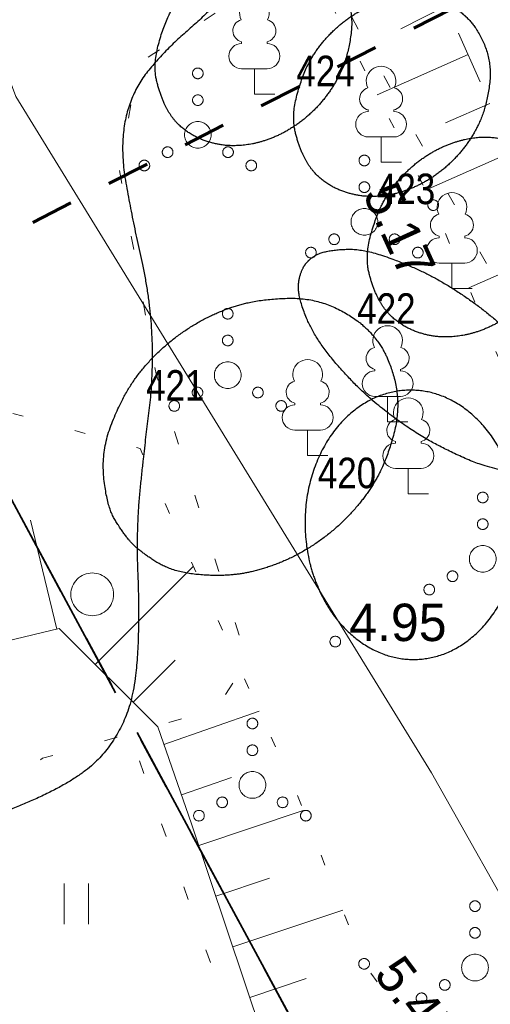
# Model space of a CAD drawing. Header units: metres. Extents: x 538891 to 1080079, y 6588829 to 13178720.
# Tile 178 of 256: x 539899 to 539907, y 6589068 to 6589086. Entities that reach past the tile are written whole.
import ezdxf

# ---------------------------------------------------------------- set-up
doc = ezdxf.new("R2010")
doc.units = ezdxf.units.M
doc.header["$LTSCALE"] = 0.4
for name, pattern in [('KATASTRIPIIR', [17.5, 10, -2.5, 2.5, -2.5]), ('KOLVIK', [3.125, 0.625, -2.5]), ('KRUUSKILL', [5, 2.5, -2.5]), ('NOLVAALL', [3, 0.5, -2.5]), ('VW-02 Medium Dashed', [4, 2, -2])]:
    doc.linetypes.add(name, pattern=pattern)
for name, color, linetype in [('DENDRO', 7, 'Continuous'), ('GEO', 7, 'Continuous'), ('KINO_ASENDIPLAAN', 7, 'Continuous')]:
    doc.layers.add(name, color=color, linetype=linetype)
doc.styles.add('Arial Narrow', font='ARIALN.TTF')
doc.styles.add('HK Explorer Book', font='txt')
doc.linetypes.add('SI_VKBL', pattern='A,0,[1,SI_VKBL.shx,S=1,R=0,X=0,Y=-1.25],-53.74875', length=53.74875)

# ---------------------------------------------------------------- blocks, each defined once
blk = doc.blocks.new('LEHTP1')
at = {"color": 252, "linetype": 'Continuous', "lineweight": 9, "true_color": 0x888888}
for p, q in [((-0.48, 1.96), (-0.48, 1.9)), ((0.48, 1.96), (0.48, 1.9)), ((0.48, 0.95), (-0.48, 0.95)), ((0, 0), (0, 0.95)), ((0.76, 0), (0, 0))]:
    blk.add_line(p, q, dxfattribs=at)
for centre, radius, start, end in [((0, 3.04), 0.554, 332.5799, 207.4201), ((-0.38, 2.375), 0.425, 105.2441, 257.079), ((0.38, 2.375), 0.425, 282.921, 74.7559), ((-0.475, 1.425), 0.475, 90, 270), ((0.475, 1.425), 0.475, 270, 90)]:
    blk.add_arc(centre, radius, start, end, dxfattribs=at)
blk = doc.blocks.new('VQSA')
at = {"color": 7, "linetype": 'Continuous', "lineweight": 9, "flags": 128}
for points in [[(0.2, 2.3), (0.199, 2.28), (0.196, 2.261), (0.191, 2.242), (0.185, 2.223), (0.176, 2.206), (0.166, 2.189), (0.155, 2.173), (0.141, 2.159), (0.127, 2.145), (0.111, 2.134), (0.094, 2.124), (0.077, 2.115), (0.058, 2.109), (0.039, 2.104), (0.02, 2.101), (0, 2.1), (-0.02, 2.101), (-0.039, 2.104), (-0.058, 2.109), (-0.077, 2.115), (-0.094, 2.124), (-0.111, 2.134), (-0.127, 2.145), (-0.141, 2.159), (-0.155, 2.173), (-0.166, 2.189), (-0.176, 2.206), (-0.185, 2.223), (-0.191, 2.242), (-0.196, 2.261), (-0.199, 2.28), (-0.2, 2.3), (-0.199, 2.32), (-0.196, 2.339), (-0.191, 2.358), (-0.185, 2.377), (-0.176, 2.394), (-0.166, 2.411), (-0.155, 2.427), (-0.141, 2.441), (-0.127, 2.455), (-0.111, 2.466), (-0.094, 2.476), (-0.077, 2.485), (-0.058, 2.491), (-0.039, 2.496), (-0.02, 2.499), (0, 2.5), (0.02, 2.499), (0.039, 2.496), (0.058, 2.491), (0.077, 2.485), (0.094, 2.476), (0.111, 2.466), (0.127, 2.455), (0.141, 2.441), (0.155, 2.427), (0.166, 2.411), (0.176, 2.394), (0.185, 2.377), (0.191, 2.358), (0.196, 2.339), (0.199, 2.32)], [(0.2, 1.3), (0.199, 1.28), (0.196, 1.261), (0.191, 1.242), (0.185, 1.223), (0.176, 1.206), (0.166, 1.189), (0.155, 1.173), (0.141, 1.159), (0.127, 1.145), (0.111, 1.134), (0.094, 1.124), (0.077, 1.115), (0.058, 1.109), (0.039, 1.104), (0.02, 1.101), (0, 1.1), (-0.02, 1.101), (-0.039, 1.104), (-0.058, 1.109), (-0.077, 1.115), (-0.094, 1.124), (-0.111, 1.134), (-0.127, 1.145), (-0.141, 1.159), (-0.155, 1.173), (-0.166, 1.189), (-0.176, 1.206), (-0.185, 1.223), (-0.191, 1.242), (-0.196, 1.261), (-0.199, 1.28), (-0.2, 1.3), (-0.199, 1.32), (-0.196, 1.339), (-0.191, 1.358), (-0.185, 1.377), (-0.176, 1.394), (-0.166, 1.411), (-0.155, 1.427), (-0.141, 1.441), (-0.127, 1.455), (-0.111, 1.466), (-0.094, 1.476), (-0.077, 1.485), (-0.058, 1.491), (-0.039, 1.496), (-0.02, 1.499), (0, 1.5), (0.02, 1.499), (0.039, 1.496), (0.058, 1.491), (0.077, 1.485), (0.094, 1.476), (0.111, 1.466), (0.127, 1.455), (0.141, 1.441), (0.155, 1.427), (0.166, 1.411), (0.176, 1.394), (0.185, 1.377), (0.191, 1.358), (0.196, 1.339), (0.199, 1.32)], [(0.5, 0), (0.498, -0.049), (0.49, -0.098), (0.478, -0.145), (0.462, -0.191), (0.441, -0.236), (0.416, -0.278), (0.387, -0.317), (0.354, -0.354), (0.317, -0.387), (0.278, -0.416), (0.236, -0.441), (0.191, -0.462), (0.145, -0.478), (0.098, -0.49), (0.049, -0.498), (0, -0.5), (-0.049, -0.498), (-0.098, -0.49), (-0.145, -0.478), (-0.191, -0.462), (-0.236, -0.441), (-0.278, -0.416), (-0.317, -0.387), (-0.354, -0.354), (-0.387, -0.317), (-0.416, -0.278), (-0.441, -0.236), (-0.462, -0.191), (-0.478, -0.145), (-0.49, -0.098), (-0.498, -0.049), (-0.5, 0), (-0.498, 0.049), (-0.49, 0.098), (-0.478, 0.145), (-0.462, 0.191), (-0.441, 0.236), (-0.416, 0.278), (-0.387, 0.317), (-0.354, 0.354), (-0.317, 0.387), (-0.278, 0.416), (-0.236, 0.441), (-0.191, 0.462), (-0.145, 0.478), (-0.098, 0.49), (-0.049, 0.498), (0, 0.5), (0.049, 0.498), (0.098, 0.49), (0.145, 0.478), (0.191, 0.462), (0.236, 0.441), (0.278, 0.416), (0.317, 0.387), (0.354, 0.354), (0.387, 0.317), (0.416, 0.278), (0.441, 0.236), (0.462, 0.191), (0.478, 0.145), (0.49, 0.098), (0.498, 0.049)], [(-0.93, -0.65), (-0.931, -0.67), (-0.934, -0.689), (-0.939, -0.708), (-0.945, -0.727), (-0.954, -0.744), (-0.964, -0.761), (-0.975, -0.777), (-0.989, -0.791), (-1.003, -0.805), (-1.019, -0.816), (-1.036, -0.826), (-1.053, -0.835), (-1.072, -0.841), (-1.091, -0.846), (-1.11, -0.849), (-1.13, -0.85), (-1.15, -0.849), (-1.169, -0.846), (-1.188, -0.841), (-1.207, -0.835), (-1.224, -0.826), (-1.241, -0.816), (-1.257, -0.805), (-1.271, -0.791), (-1.285, -0.777), (-1.296, -0.761), (-1.306, -0.744), (-1.315, -0.727), (-1.321, -0.708), (-1.326, -0.689), (-1.329, -0.67), (-1.33, -0.65), (-1.329, -0.63), (-1.326, -0.611), (-1.321, -0.592), (-1.315, -0.573), (-1.306, -0.556), (-1.296, -0.539), (-1.285, -0.523), (-1.271, -0.509), (-1.257, -0.495), (-1.241, -0.484), (-1.224, -0.474), (-1.207, -0.465), (-1.188, -0.459), (-1.169, -0.454), (-1.15, -0.451), (-1.13, -0.45), (-1.11, -0.451), (-1.091, -0.454), (-1.072, -0.459), (-1.053, -0.465), (-1.036, -0.474), (-1.019, -0.484), (-1.003, -0.495), (-0.989, -0.509), (-0.975, -0.523), (-0.964, -0.539), (-0.954, -0.556), (-0.945, -0.573), (-0.939, -0.592), (-0.934, -0.611), (-0.931, -0.63)], [(1.33, -0.65), (1.329, -0.67), (1.326, -0.689), (1.321, -0.708), (1.315, -0.727), (1.306, -0.744), (1.296, -0.761), (1.285, -0.777), (1.271, -0.791), (1.257, -0.805), (1.241, -0.816), (1.224, -0.826), (1.207, -0.835), (1.188, -0.841), (1.169, -0.846), (1.15, -0.849), (1.13, -0.85), (1.11, -0.849), (1.091, -0.846), (1.072, -0.841), (1.053, -0.835), (1.036, -0.826), (1.019, -0.816), (1.003, -0.805), (0.989, -0.791), (0.975, -0.777), (0.964, -0.761), (0.954, -0.744), (0.945, -0.727), (0.939, -0.708), (0.934, -0.689), (0.931, -0.67), (0.93, -0.65), (0.931, -0.63), (0.934, -0.611), (0.939, -0.592), (0.945, -0.573), (0.954, -0.556), (0.964, -0.539), (0.975, -0.523), (0.989, -0.509), (1.003, -0.495), (1.019, -0.484), (1.036, -0.474), (1.053, -0.465), (1.072, -0.459), (1.091, -0.454), (1.11, -0.451), (1.13, -0.45), (1.15, -0.451), (1.169, -0.454), (1.188, -0.459), (1.207, -0.465), (1.224, -0.474), (1.241, -0.484), (1.257, -0.495), (1.271, -0.509), (1.285, -0.523), (1.296, -0.539), (1.306, -0.556), (1.315, -0.573), (1.321, -0.592), (1.326, -0.611), (1.329, -0.63)], [(-1.8, -1.15), (-1.801, -1.17), (-1.804, -1.189), (-1.809, -1.208), (-1.815, -1.227), (-1.824, -1.244), (-1.834, -1.261), (-1.845, -1.277), (-1.859, -1.291), (-1.873, -1.305), (-1.889, -1.316), (-1.906, -1.326), (-1.923, -1.335), (-1.942, -1.341), (-1.961, -1.346), (-1.98, -1.349), (-2, -1.35), (-2.02, -1.349), (-2.039, -1.346), (-2.058, -1.341), (-2.077, -1.335), (-2.094, -1.326), (-2.111, -1.316), (-2.127, -1.305), (-2.141, -1.291), (-2.155, -1.277), (-2.166, -1.261), (-2.176, -1.244), (-2.185, -1.227), (-2.191, -1.208), (-2.196, -1.189), (-2.199, -1.17), (-2.2, -1.15), (-2.199, -1.13), (-2.196, -1.111), (-2.191, -1.092), (-2.185, -1.073), (-2.176, -1.056), (-2.166, -1.039), (-2.155, -1.023), (-2.141, -1.009), (-2.127, -0.995), (-2.111, -0.984), (-2.094, -0.974), (-2.077, -0.965), (-2.058, -0.959), (-2.039, -0.954), (-2.02, -0.951), (-2, -0.95), (-1.98, -0.951), (-1.961, -0.954), (-1.942, -0.959), (-1.923, -0.965), (-1.906, -0.974), (-1.889, -0.984), (-1.873, -0.995), (-1.859, -1.009), (-1.845, -1.023), (-1.834, -1.039), (-1.824, -1.056), (-1.815, -1.073), (-1.809, -1.092), (-1.804, -1.111), (-1.801, -1.13)], [(2.2, -1.15), (2.199, -1.17), (2.196, -1.189), (2.191, -1.208), (2.185, -1.227), (2.176, -1.244), (2.166, -1.261), (2.155, -1.277), (2.141, -1.291), (2.127, -1.305), (2.111, -1.316), (2.094, -1.326), (2.077, -1.335), (2.058, -1.341), (2.039, -1.346), (2.02, -1.349), (2, -1.35), (1.98, -1.349), (1.961, -1.346), (1.942, -1.341), (1.923, -1.335), (1.906, -1.326), (1.889, -1.316), (1.873, -1.305), (1.859, -1.291), (1.845, -1.277), (1.834, -1.261), (1.824, -1.244), (1.815, -1.227), (1.809, -1.208), (1.804, -1.189), (1.801, -1.17), (1.8, -1.15), (1.801, -1.13), (1.804, -1.111), (1.809, -1.092), (1.815, -1.073), (1.824, -1.056), (1.834, -1.039), (1.845, -1.023), (1.859, -1.009), (1.873, -0.995), (1.889, -0.984), (1.906, -0.974), (1.923, -0.965), (1.942, -0.959), (1.961, -0.954), (1.98, -0.951), (2, -0.95), (2.02, -0.951), (2.039, -0.954), (2.058, -0.959), (2.077, -0.965), (2.094, -0.974), (2.111, -0.984), (2.127, -0.995), (2.141, -1.009), (2.155, -1.023), (2.166, -1.039), (2.176, -1.056), (2.185, -1.073), (2.191, -1.092), (2.196, -1.111), (2.199, -1.13)]]:
    blk.add_lwpolyline(points, close=True, dxfattribs=at)
blk = doc.blocks.new('METS')
at = {"color": 7, "linetype": 'Continuous', "lineweight": 9, "flags": 128}
blk.add_lwpolyline([(0.8, 0), (0.796, -0.078), (0.785, -0.156), (0.766, -0.232), (0.739, -0.306), (0.706, -0.377), (0.665, -0.444), (0.618, -0.508), (0.566, -0.566), (0.508, -0.618), (0.444, -0.665), (0.377, -0.706), (0.306, -0.739), (0.232, -0.766), (0.156, -0.785), (0.078, -0.796), (0, -0.8), (-0.078, -0.796), (-0.156, -0.785), (-0.232, -0.766), (-0.306, -0.739), (-0.377, -0.706), (-0.444, -0.665), (-0.508, -0.618), (-0.566, -0.566), (-0.618, -0.508), (-0.665, -0.444), (-0.706, -0.377), (-0.739, -0.306), (-0.766, -0.232), (-0.785, -0.156), (-0.796, -0.078), (-0.8, 0), (-0.796, 0.078), (-0.785, 0.156), (-0.766, 0.232), (-0.739, 0.306), (-0.706, 0.377), (-0.665, 0.444), (-0.618, 0.508), (-0.566, 0.566), (-0.508, 0.618), (-0.444, 0.665), (-0.377, 0.706), (-0.306, 0.739), (-0.232, 0.766), (-0.156, 0.785), (-0.078, 0.796), (0, 0.8), (0.078, 0.796), (0.156, 0.785), (0.232, 0.766), (0.306, 0.739), (0.377, 0.706), (0.444, 0.665), (0.508, 0.618), (0.566, 0.566), (0.618, 0.508), (0.665, 0.444), (0.706, 0.377), (0.739, 0.306), (0.766, 0.232), (0.785, 0.156), (0.796, 0.078)], close=True, dxfattribs=at)
blk = doc.blocks.new('HEIN')
at = {"color": 7, "linetype": 'Continuous', "lineweight": 9}
for p, q in [((-0.455, 0.761), (-0.455, -0.761)), ((0.455, 0.761), (0.455, -0.761))]:
    blk.add_line(p, q, dxfattribs=at)

msp = doc.modelspace()

# ---------------------------------------------------------------- linework, layer by layer
at = {"layer": 'DENDRO', "color": 82, "linetype": 'Continuous', "lineweight": 25, "true_color": 0x33cc00}
for points in [[(539895.8692, 6589096.0483), (539895.671, 6589095.9839), (539895.2709, 6589095.8462), (539895.0661, 6589095.7729), (539894.9752, 6589095.7405), (539894.8155, 6589095.6834), (539894.3492, 6589095.5184), (539893.2983, 6589095.1152), (539892.1623, 6589094.6371), (539891.1128, 6589094.3721), (539889.9071, 6589094.4674), (539888.5512, 6589094.9051), (539887.27, 6589095.1497), (539886.3211, 6589095.0429), (539885.356, 6589094.7079), (539883.979, 6589093.9303), (539882.388, 6589092.9638), (539880.8048, 6589092.2913), (539879.2774, 6589091.6802), (539877.828, 6589090.8249), (539876.6639, 6589089.5447), (539876.379, 6589088.0802), (539876.8067, 6589086.8534), (539877.6871, 6589085.5258), (539879.2796, 6589083.8819), (539880.7421, 6589082.621), (539882.1486, 6589081.5082), (539883.5481, 6589080.483), (539884.5684, 6589079.538), (539885.3476, 6589078.598), (539886.1215, 6589077.3665), (539886.9267, 6589075.7139), (539887.7539, 6589073.744), (539888.5691, 6589071.687), (539889.3416, 6589069.7544), (539890.0411, 6589068.1577), (539890.6332, 6589067.1287), (539891.1101, 6589066.7587), (539891.5131, 6589066.8797), (539891.8796, 6589067.3434), (539892.2476, 6589067.9984), (539892.7574, 6589068.8653), (539893.671, 6589069.8093), (539895.0149, 6589070.5674), (539896.6699, 6589071.1354), (539898.4824, 6589071.6765), (539899.7992, 6589072.3381), (539900.3979, 6589073.0174), (539900.732, 6589073.852), (539900.8204, 6589075.2376), (539900.7496, 6589076.8982), (539900.8967, 6589078.3899), (539901.0767, 6589079.7925), (539901.0181, 6589081.2319), (539900.6839, 6589082.7214), (539900.4438, 6589084.0813), (539900.6689, 6589085.1298), (539901.3048, 6589085.9031), (539902.0601, 6589086.5586), (539902.6914, 6589087.2277), (539903.0939, 6589087.9563), (539903.1609, 6589088.7865), (539902.8899, 6589089.7282), (539902.4717, 6589090.7305), (539902.0966, 6589091.7409), (539901.7672, 6589092.7876), (539901.3812, 6589093.949), (539900.8587, 6589095.2627), (539900.1943, 6589096.4211), (539899.3827, 6589097.0447), (539898.4666, 6589097.0158), (539897.5777, 6589096.683), (539896.8499, 6589096.3787), (539896.2957, 6589096.1857), (539895.9684, 6589096.0805), (539895.8692, 6589096.0483)], [(539904.2214, 6589075.6996), (539903.9361, 6589076.2762), (539903.8959, 6589077.6262), (539904.3966, 6589078.8113), (539905.3042, 6589079.514), (539906.3754, 6589079.546), (539907.3232, 6589078.8986), (539907.8937, 6589077.7454), (539907.934, 6589076.3954), (539907.4332, 6589075.2103), (539906.5256, 6589074.5076), (539905.4544, 6589074.4757), (539904.5066, 6589075.123), (539904.2214, 6589075.6996)]]:
    msp.add_open_spline(points, degree=2, dxfattribs=at)
for points, knots in [([(539904.3132, 6589087.4891), (539904.3014, 6589087.4997), (539904.2896, 6589087.5103), (539904.0649, 6589087.709), (539903.5277, 6589087.8498), (539903.0834, 6589087.8468), (539902.5771, 6589087.709), (539902.062, 6589087.4125), (539901.6116, 6589086.9706), (539901.2925, 6589086.441), (539901.0668, 6589085.6217), (539901.2104, 6589085.0234), (539901.4439, 6589084.5836), (539901.7947, 6589084.2956), (539902.19, 6589084.1419), (539902.5931, 6589084.0929), (539903.0731, 6589084.1586), (539903.5924, 6589084.3749), (539904.0847, 6589084.7487), (539904.4758, 6589085.2437), (539904.7156, 6589085.7875), (539904.8259, 6589086.5713), (539904.5543, 6589087.2634), (539904.3368, 6589087.4679), (539904.325, 6589087.4785), (539904.3132, 6589087.4891)], [0, 0, 0, 0.0026271, 0.0026271, 0.0523638, 0.1021005, 0.1518372, 0.2015739, 0.2513106, 0.3010473, 0.350784, 0.4005207, 0.4502574, 0.4999941, 0.5497308, 0.5994675, 0.6492041, 0.6989408, 0.7486775, 0.7984142, 0.8481509, 0.8978876, 0.9476243, 0.997361, 0.997361, 1, 1, 1]), ([(539906.9039, 6589086.5391), (539906.8922, 6589086.5496), (539906.8804, 6589086.5602), (539906.6557, 6589086.7589), (539906.1184, 6589086.8997), (539905.6742, 6589086.8967), (539905.1679, 6589086.759), (539904.6527, 6589086.4625), (539904.2024, 6589086.0205), (539903.8832, 6589085.4909), (539903.6575, 6589084.6716), (539903.8011, 6589084.0733), (539904.0347, 6589083.6335), (539904.3854, 6589083.3456), (539904.7808, 6589083.1918), (539905.1838, 6589083.1428), (539905.6638, 6589083.2085), (539906.1831, 6589083.4248), (539906.6754, 6589083.7986), (539907.0665, 6589084.2936), (539907.3063, 6589084.8374), (539907.4167, 6589085.6212), (539907.145, 6589086.3133), (539906.9275, 6589086.5179), (539906.9157, 6589086.5285), (539906.9039, 6589086.5391)], [0, 0, 0, 0.0026271, 0.0026271, 0.0523638, 0.1021005, 0.1518372, 0.2015739, 0.2513106, 0.3010473, 0.350784, 0.4005207, 0.4502574, 0.4999941, 0.5497308, 0.5994675, 0.6492041, 0.6989408, 0.7486775, 0.7984142, 0.8481509, 0.8978876, 0.9476243, 0.997361, 0.997361, 1, 1, 1]), ([(539908.2817, 6589083.9094), (539908.2699, 6589083.92), (539908.2581, 6589083.9306), (539908.0334, 6589084.1293), (539907.4962, 6589084.2701), (539907.0519, 6589084.2671), (539906.5456, 6589084.1293), (539906.0305, 6589083.8328), (539905.5801, 6589083.3908), (539905.261, 6589082.8613), (539905.0353, 6589082.042), (539905.1789, 6589081.4437), (539905.4124, 6589081.0039), (539905.7632, 6589080.7159), (539906.1585, 6589080.5622), (539906.5616, 6589080.5132), (539907.0415, 6589080.5789), (539907.5608, 6589080.7952), (539908.0532, 6589081.1689), (539908.4442, 6589081.664), (539908.6841, 6589082.2078), (539908.7944, 6589082.9916), (539908.5227, 6589083.6837), (539908.3052, 6589083.8882), (539908.2935, 6589083.8988), (539908.2817, 6589083.9094)], [0, 0, 0, 0.0026271, 0.0026271, 0.0523638, 0.1021005, 0.1518372, 0.2015739, 0.2513106, 0.3010473, 0.350784, 0.4005207, 0.4502574, 0.4999941, 0.5497308, 0.5994675, 0.6492041, 0.6989408, 0.7486775, 0.7984142, 0.8481509, 0.8978876, 0.9476243, 0.997361, 0.997361, 1, 1, 1]), ([(539903.9203, 6589081.8864), (539903.9138, 6589081.8776), (539903.9073, 6589081.8689), (539903.8189, 6589081.7377), (539903.7665, 6589081.3086), (539904.1077, 6589080.4753), (539904.9271, 6589079.5317), (539905.7246, 6589078.8994), (539906.3992, 6589078.4831), (539907.3727, 6589078.0466), (539908.259, 6589077.9588), (539908.6588, 6589078.1306), (539908.8035, 6589078.2971), (539908.9293, 6589078.562), (539908.8233, 6589079.2187), (539908.3534, 6589079.9501), (539907.8883, 6589080.4821), (539907.2968, 6589081.0097), (539906.6322, 6589081.4757), (539905.9656, 6589081.8333), (539905.0554, 6589082.1674), (539904.4738, 6589082.1693), (539904.062, 6589082.0619), (539903.9333, 6589081.9038), (539903.9268, 6589081.8951), (539903.9203, 6589081.8864)], [0, 0, 0, 0.0034211, 0.0034211, 0.0531173, 0.1028134, 0.1525095, 0.2022057, 0.2519018, 0.3015979, 0.3512941, 0.4009902, 0.4506863, 0.5003825, 0.5500786, 0.5997747, 0.6494708, 0.699167, 0.7488631, 0.7985592, 0.8482554, 0.8979515, 0.9476476, 0.9973438, 0.9973438, 1, 1, 1]), ([(539905.2348, 6589080.4922), (539905.2219, 6589080.5086), (539905.2091, 6589080.5249), (539904.9637, 6589080.8307), (539904.1043, 6589081.2632), (539903.0955, 6589081.2392), (539902.3508, 6589081.0359), (539901.6108, 6589080.6357), (539900.9677, 6589080.0691), (539900.495, 6589079.4088), (539900.0958, 6589078.3921), (539900.2088, 6589077.3545), (539900.4932, 6589076.8781), (539900.7684, 6589076.5511), (539901.4163, 6589076.1279), (539902.3403, 6589076.0386), (539903.056, 6589076.1464), (539903.8095, 6589076.4488), (539904.5125, 6589076.9393), (539905.0772, 6589077.5634), (539905.4509, 6589078.2381), (539905.7054, 6589079.2162), (539905.4944, 6589080.1465), (539905.2605, 6589080.4594), (539905.2476, 6589080.4758), (539905.2348, 6589080.4922)], [0, 0, 0, 0.0026413, 0.0026413, 0.0523767, 0.1021121, 0.1518475, 0.2015829, 0.2513184, 0.3010538, 0.3507892, 0.4005246, 0.45026, 0.4999954, 0.5497308, 0.5994662, 0.6492016, 0.698937, 0.7486725, 0.7984079, 0.8481433, 0.8978787, 0.9476141, 0.9973495, 0.9973495, 1, 1, 1])]:
    msp.add_open_spline(points, degree=2, knots=knots, dxfattribs=at)
at = {"layer": 'GEO', "color": 8, "linetype": 'Continuous', "lineweight": 9, "true_color": 0x7d7d7d}
for p, q in [((539906.5521, 6589086.723), (539905.7044, 6589086.2924)), ((539906.9661, 6589085.813), (539905.2637, 6589085.06)), ((539907.3706, 6589084.8984), (539906.5438, 6589084.5328)), ((539907.7751, 6589083.9839), (539906.1703, 6589083.2741)), ((539908.5841, 6589082.1548), (539906.9766, 6589081.4438)), ((539899.2704, 6589075.0592), (539898.781, 6589077.0998)), ((539899.99, 6589074.395), (539901.8268, 6589076.2351)), ((539900.6978, 6589073.6885), (539901.483, 6589074.4752)), ((539901.2732, 6589072.8988), (539903.0566, 6589073.5235)), ((539901.6038, 6589071.955), (539902.5375, 6589072.2821)), ((539901.9285, 6589071.0092), (539903.8821, 6589071.6621)), ((539902.2455, 6589070.0608), (539903.2483, 6589070.3959)), ((539902.5624, 6589069.1124), (539904.62, 6589069.8)), ((539902.8794, 6589068.1639), (539903.9342, 6589068.5164))]:
    msp.add_line(p, q, dxfattribs=at)
at = {"layer": 'GEO', "color": 8, "linetype": 'SI_VKBL', "lineweight": 9, "true_color": 0x7d7d7d, "flags": 128}
msp.add_lwpolyline([(539803.1195, 6589259.0032), (539806.7885, 6589252.1968), (539809.7763, 6589247.0582), (539811.2703, 6589244.9567), (539813.5226, 6589242.4874), (539815.8675, 6589241.0552), (539817.7171, 6589240.4048), (539817.8847, 6589239.3354), (539821.3245, 6589233.0232), (539846.6839, 6589186.1342), (539851.1872, 6589178.0271), (539860.5927, 6589159.6673), (539864.944, 6589150.546), (539876.7896, 6589132.7701), (539880.695, 6589124.9487), (539885.0572, 6589114.9424), (539891.4312, 6589101.9859), (539894.1238, 6589096.8287), (539898.5026, 6589085.0296), (539906.2816, 6589072.3686), (539911.8734, 6589062.4508), (539930.3202, 6589026.6802), (539934.1068, 6589021.6489), (539940.8802, 6589011.8014), (539941.97, 6589011.0603), (539943.36, 6589010.9872), (539972.9864, 6589029.2298), (539980.0117, 6589033.6053), (539981.4607, 6589033.4791), (539984.6163, 6589029.1589), (539986.8265, 6589025.4678)], dxfattribs=at)
at = {"layer": 'GEO', "color": 35, "linetype": 'KATASTRIPIIR', "lineweight": 35, "true_color": 0xb1703a, "flags": 128}
for points in [[(539893.01, 6589114.94), (539947.18, 6589014.22), (539936.27, 6589007.24), (539887.49, 6589097.77), (539881.52, 6589108.74), (539893.01, 6589114.94)], [(539887.49, 6589097.77), (539936.27, 6589007.24), (539874.29, 6588967.61), (539829.37, 6588938.85), (539778.33, 6589038.96), (539826.75, 6589065.04), (539887.49, 6589097.77)]]:
    msp.add_lwpolyline(points, dxfattribs=at)
at = {"layer": 'GEO', "color": 8, "linetype": 'KRUUSKILL', "lineweight": 9, "true_color": 0x7d7d7d, "flags": 128}
msp.add_lwpolyline([(539911.055, 6589034.908), (539919.845, 6589031.584), (539931.692, 6589026.662), (539936.9278, 6589024.7374), (539937.2322, 6589028.5225), (539936.169, 6589031.608), (539935.118, 6589033.782), (539932.3684, 6589038.0109), (539930.466, 6589042.276), (539928.989, 6589044.558), (539926.779, 6589047.869), (539924.871, 6589050.718), (539919.911, 6589058.973), (539915.57, 6589067.785), (539911.294, 6589076.137), (539909.515, 6589080.05), (539906.641, 6589086.548), (539901.934, 6589095.814), (539900.097, 6589098.561), (539899.1026, 6589099.3539), (539897.999, 6589099.756), (539895.876, 6589099.775), (539895.3563, 6589099.7939), (539893.451, 6589098.987), (539890.937, 6589097.799), (539883.419, 6589093.898), (539874.4329, 6589089.31)], dxfattribs=at)
at = {"layer": 'GEO', "color": 8, "linetype": 'NOLVAALL', "lineweight": 9, "true_color": 0x7d7d7d, "flags": 128}
msp.add_lwpolyline([(539898.2454, 6589099.6662), (539898.768, 6589097.11), (539901.447, 6589092.579), (539904.1564, 6589087.2415), (539906.312, 6589082.995), (539912.181, 6589069.297), (539913.6363, 6589066.1301), (539915.3084, 6589062.1073), (539914.135, 6589059.932), (539911.591, 6589062.701), (539908.2237, 6589064.3823), (539905.019, 6589068.793), (539903.753, 6589071.988), (539900.8277, 6589078.4379), (539896.539, 6589079.626), (539890.6194, 6589078.5926), (539887.3191, 6589076.9288), (539884.14, 6589074.8414)], dxfattribs=at)
at = {"layer": 'GEO', "color": 252, "linetype": 'KOLVIK', "lineweight": 9, "true_color": 0x888888, "flags": 128}
for points in [[(539874.9635, 6589088.5693), (539880.0663, 6589091.2502), (539887.3843, 6589095.2469), (539889.2826, 6589094.523), (539892.586, 6589094.687), (539896.253, 6589096.638), (539898.768, 6589097.11), (539902.028, 6589092.771), (539903.5931, 6589088.705), (539903.516, 6589087.4279), (539900.8099, 6589085.6506), (539900.4308, 6589083.7101), (539901.1272, 6589079.8378), (539902.831, 6589074.482), (539902.2643, 6589073.5673), (539899.0044, 6589072.6403), (539895.7431, 6589070.3958), (539891.2759, 6589065.7986)], [(539903.5931, 6589088.705), (539907.781, 6589081.0319), (539913.1843, 6589070.4552), (539916.9843, 6589062.3973), (539915.501, 6589061.018), (539913.489, 6589058.602), (539911.7126, 6589058.5716), (539907.9201, 6589060.336), (539903.845, 6589063.99), (539900.6343, 6589073.1038)]]:
    msp.add_lwpolyline(points, dxfattribs=at)
at = {"layer": 'GEO', "color": 8, "linetype": 'Continuous', "lineweight": 9, "true_color": 0x7d7d7d, "flags": 128}
for points in [[(539906.412, 6589082.995), (539906.4115, 6589082.9852), (539906.4101, 6589082.9755), (539906.4077, 6589082.966), (539906.4044, 6589082.9567), (539906.4002, 6589082.9479), (539906.3951, 6589082.9394), (539906.3893, 6589082.9316), (539906.3827, 6589082.9243), (539906.3754, 6589082.9177), (539906.3676, 6589082.9119), (539906.3591, 6589082.9068), (539906.3503, 6589082.9026), (539906.341, 6589082.8993), (539906.3315, 6589082.8969), (539906.3218, 6589082.8955), (539906.312, 6589082.895), (539906.3022, 6589082.8955), (539906.2925, 6589082.8969), (539906.283, 6589082.8993), (539906.2737, 6589082.9026), (539906.2649, 6589082.9068), (539906.2564, 6589082.9119), (539906.2486, 6589082.9177), (539906.2413, 6589082.9243), (539906.2347, 6589082.9316), (539906.2289, 6589082.9394), (539906.2238, 6589082.9479), (539906.2196, 6589082.9567), (539906.2163, 6589082.966), (539906.2139, 6589082.9755), (539906.2125, 6589082.9852), (539906.212, 6589082.995), (539906.2125, 6589083.0048), (539906.2139, 6589083.0145), (539906.2163, 6589083.024), (539906.2196, 6589083.0333), (539906.2238, 6589083.0421), (539906.2289, 6589083.0506), (539906.2347, 6589083.0584), (539906.2413, 6589083.0657), (539906.2486, 6589083.0723), (539906.2564, 6589083.0781), (539906.2649, 6589083.0832), (539906.2737, 6589083.0874), (539906.283, 6589083.0907), (539906.2925, 6589083.0931), (539906.3022, 6589083.0945), (539906.312, 6589083.095), (539906.3218, 6589083.0945), (539906.3315, 6589083.0931), (539906.341, 6589083.0907), (539906.3503, 6589083.0874), (539906.3591, 6589083.0832), (539906.3676, 6589083.0781), (539906.3754, 6589083.0723), (539906.3827, 6589083.0657), (539906.3893, 6589083.0584), (539906.3951, 6589083.0506), (539906.4002, 6589083.0421), (539906.4044, 6589083.0333), (539906.4077, 6589083.024), (539906.4101, 6589083.0145), (539906.4115, 6589083.0048)], [(539904.58, 6589074.825), (539904.5795, 6589074.8152), (539904.5781, 6589074.8055), (539904.5757, 6589074.796), (539904.5724, 6589074.7867), (539904.5682, 6589074.7779), (539904.5631, 6589074.7694), (539904.5573, 6589074.7616), (539904.5507, 6589074.7543), (539904.5434, 6589074.7477), (539904.5356, 6589074.7419), (539904.5271, 6589074.7368), (539904.5183, 6589074.7326), (539904.509, 6589074.7293), (539904.4995, 6589074.7269), (539904.4898, 6589074.7255), (539904.48, 6589074.725), (539904.4702, 6589074.7255), (539904.4605, 6589074.7269), (539904.451, 6589074.7293), (539904.4417, 6589074.7326), (539904.4329, 6589074.7368), (539904.4244, 6589074.7419), (539904.4166, 6589074.7477), (539904.4093, 6589074.7543), (539904.4027, 6589074.7616), (539904.3969, 6589074.7694), (539904.3918, 6589074.7779), (539904.3876, 6589074.7867), (539904.3843, 6589074.796), (539904.3819, 6589074.8055), (539904.3805, 6589074.8152), (539904.38, 6589074.825), (539904.3805, 6589074.8348), (539904.3819, 6589074.8445), (539904.3843, 6589074.854), (539904.3876, 6589074.8633), (539904.3918, 6589074.8721), (539904.3969, 6589074.8806), (539904.4027, 6589074.8884), (539904.4093, 6589074.8957), (539904.4166, 6589074.9023), (539904.4244, 6589074.9081), (539904.4329, 6589074.9132), (539904.4417, 6589074.9174), (539904.451, 6589074.9207), (539904.4605, 6589074.9231), (539904.4702, 6589074.9245), (539904.48, 6589074.925), (539904.4898, 6589074.9245), (539904.4995, 6589074.9231), (539904.509, 6589074.9207), (539904.5183, 6589074.9174), (539904.5271, 6589074.9132), (539904.5356, 6589074.9081), (539904.5434, 6589074.9023), (539904.5507, 6589074.8957), (539904.5573, 6589074.8884), (539904.5631, 6589074.8806), (539904.5682, 6589074.8721), (539904.5724, 6589074.8633), (539904.5757, 6589074.854), (539904.5781, 6589074.8445), (539904.5795, 6589074.8348)], [(539905.119, 6589068.793), (539905.1185, 6589068.7832), (539905.1171, 6589068.7735), (539905.1147, 6589068.764), (539905.1114, 6589068.7547), (539905.1072, 6589068.7459), (539905.1021, 6589068.7374), (539905.0963, 6589068.7296), (539905.0897, 6589068.7223), (539905.0824, 6589068.7157), (539905.0746, 6589068.7099), (539905.0661, 6589068.7048), (539905.0573, 6589068.7006), (539905.048, 6589068.6973), (539905.0385, 6589068.6949), (539905.0288, 6589068.6935), (539905.019, 6589068.693), (539905.0092, 6589068.6935), (539904.9995, 6589068.6949), (539904.99, 6589068.6973), (539904.9807, 6589068.7006), (539904.9719, 6589068.7048), (539904.9634, 6589068.7099), (539904.9556, 6589068.7157), (539904.9483, 6589068.7223), (539904.9417, 6589068.7296), (539904.9359, 6589068.7374), (539904.9308, 6589068.7459), (539904.9266, 6589068.7547), (539904.9233, 6589068.764), (539904.9209, 6589068.7735), (539904.9195, 6589068.7832), (539904.919, 6589068.793), (539904.9195, 6589068.8028), (539904.9209, 6589068.8125), (539904.9233, 6589068.822), (539904.9266, 6589068.8313), (539904.9308, 6589068.8401), (539904.9359, 6589068.8486), (539904.9417, 6589068.8564), (539904.9483, 6589068.8637), (539904.9556, 6589068.8703), (539904.9634, 6589068.8761), (539904.9719, 6589068.8812), (539904.9807, 6589068.8854), (539904.99, 6589068.8887), (539904.9995, 6589068.8911), (539905.0092, 6589068.8925), (539905.019, 6589068.893), (539905.0288, 6589068.8925), (539905.0385, 6589068.8911), (539905.048, 6589068.8887), (539905.0573, 6589068.8854), (539905.0661, 6589068.8812), (539905.0746, 6589068.8761), (539905.0824, 6589068.8703), (539905.0897, 6589068.8637), (539905.0963, 6589068.8564), (539905.1021, 6589068.8486), (539905.1072, 6589068.8401), (539905.1114, 6589068.8313), (539905.1147, 6589068.822), (539905.1171, 6589068.8125), (539905.1185, 6589068.8028)]]:
    msp.add_lwpolyline(points, close=True, dxfattribs=at)
msp.add_lwpolyline([(539887.4705, 6589069.2145), (539891.8621, 6589072.305), (539895.8589, 6589074.2411), (539899.3141, 6589075.0697), (539901.1572, 6589073.23), (539901.793, 6589071.4149), (539903.783, 6589065.46), (539907.6167, 6589062.1134), (539911.373, 6589060.783), (539912.424, 6589059.284), (539914.4218, 6589058.9655), (539916.23, 6589059.7388), (539918.2939, 6589062.2557)], dxfattribs=at)
at = {"layer": 'KINO_ASENDIPLAAN', "color": 140, "linetype": 'VW-02 Medium Dashed', "lineweight": 70, "true_color": 0x00bfff, "flags": 128}
msp.add_lwpolyline([(539941.0048, 6589300.3454), (539940.5217, 6589296.9546), (539974.3604, 6589288.4827), (539975.01, 6589291.078), (540000.3128, 6589286.6251), (540002.9731, 6589249.9773), (539993.0762, 6589225.0232), (540063.9301, 6589088.0629), (540060.1052, 6589086.0133), (540027.1158, 6589148.1533), (539896.3148, 6589081.3922), (539881.52, 6589108.74), (539807.2305, 6589245.4858), (539909.52, 6589298.37), (539917.166, 6589297.2556), (539927.194, 6589303.7472)], close=True, dxfattribs=at)

# ---------------------------------------------------------------- block references
at = {"layer": 'GEO', "color": 8, "true_color": 0x7d7d7d, "xscale": 0.5, "yscale": 0.5, "zscale": 0.5}
for name, p in [('LEHTP1', (539902.966, 6589085.071)), ('VQSA', (539901.9083, 6589084.3106)), ('LEHTP1', (539905.337, 6589083.796)), ('VQSA', (539905.0239, 6589082.6812)), ('LEHTP1', (539906.662, 6589081.434)), ('VQSA', (539902.4681, 6589079.8115)), ('LEHTP1', (539905.459, 6589078.94)), ('LEHTP1', (539903.963, 6589078.308)), ('LEHTP1', (539905.846, 6589077.59)), ('VQSA', (539907.2379, 6589076.3732)), ('METS', (539899.9333, 6589075.7095)), ('VQSA', (539902.9297, 6589072.1415)), ('HEIN', (539899.6359, 6589069.9182)), ('VQSA', (539907.0934, 6589068.7232))]:
    msp.add_blockref(name, p, dxfattribs=at)

# ---------------------------------------------------------------- texts
at = {"layer": 'DENDRO', "color": 250, "true_color": 0x333333, "char_height": 0.57083, "attachment_point": 1, "line_spacing_factor": 2.63829, "style": 'Arial Narrow'}
for s, insert in [('424', (539903.7522, 6589085.7916)), ('423', (539905.2584, 6589083.5845)), ('422', (539904.8902, 6589081.344)), ('421', (539900.9405, 6589079.906))]:
    msp.add_mtext(s, dxfattribs=dict(at, insert=insert))
at = {"layer": 'DENDRO', "color": 250, "true_color": 0x333333, "insert": (539904.1538, 6589078.2675), "char_height": 0.57083, "width": 2.878564, "attachment_point": 1, "line_spacing_factor": 2.63829, "style": 'Arial Narrow'}
msp.add_mtext('420', dxfattribs=at)
at = {"layer": 'GEO', "color": 8, "true_color": 0x7d7d7d, "char_height": 0.7, "attachment_point": 7, "line_spacing_factor": 0.25, "style": 'HK Explorer Book'}
for s, insert, rotation in [(' 5.17', (539904.8698, 6589083.4384), 294.46673), (' 5.45', (539905.019, 6589068.793), 306.92922)]:
    msp.add_mtext(s, dxfattribs=dict(at, insert=insert, rotation=rotation))
at = {"layer": 'GEO', "color": 8, "true_color": 0x7d7d7d, "insert": (539904.48, 6589074.825), "char_height": 0.7, "attachment_point": 7, "line_spacing_factor": 0.25, "style": 'HK Explorer Book'}
msp.add_mtext(' 4.95', dxfattribs=at)

doc.saveas('drawing.dxf')
